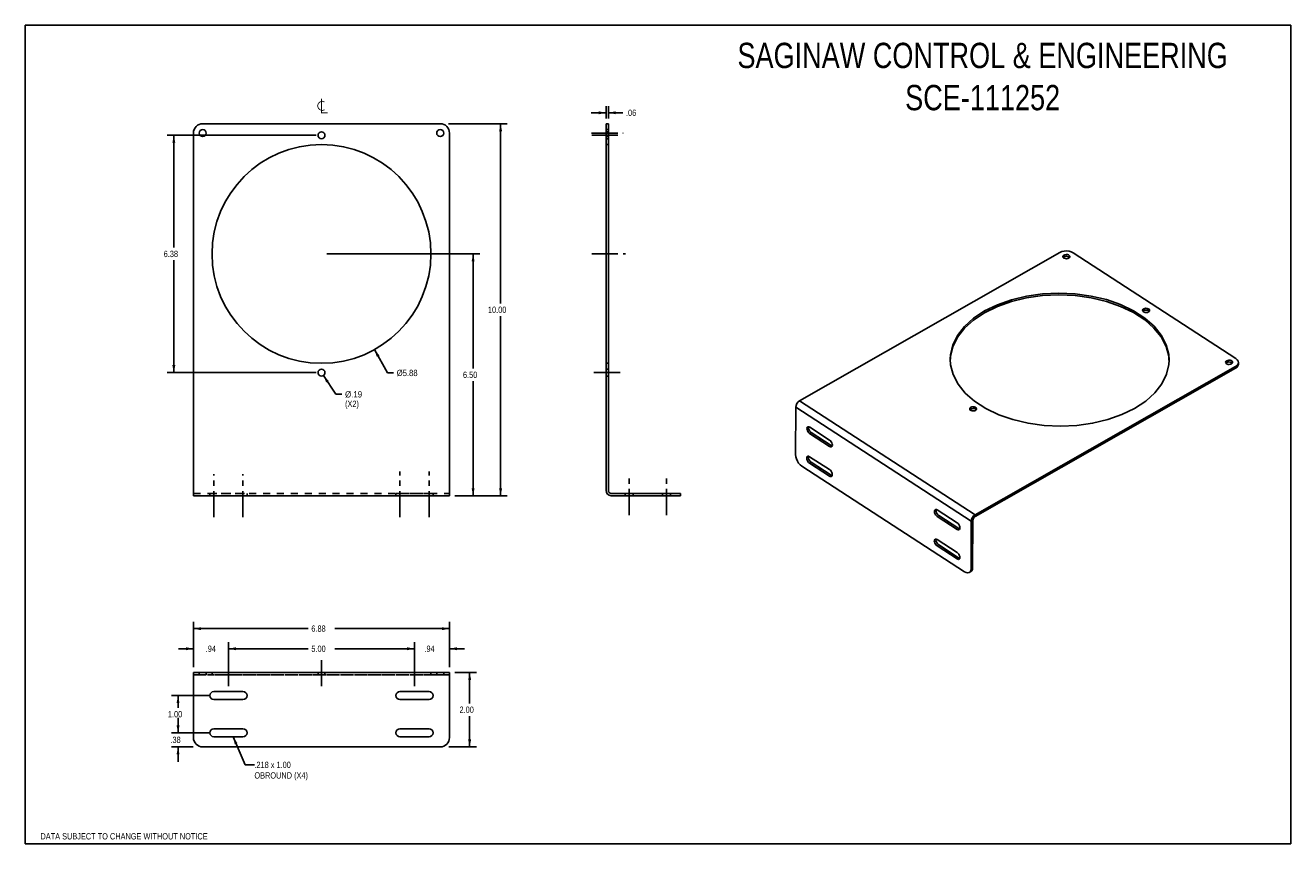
# Model space of a CAD drawing. Header units: inches. Extents: x 0 to 34, y 0 to 22.
import ezdxf
from ezdxf.enums import TextEntityAlignment as Align

# ---------------------------------------------------------------- set-up
doc = ezdxf.new("R2010")
doc.units = ezdxf.units.IN
doc.header["$LTSCALE"] = 1.87
doc.header["$MEASUREMENT"] = 0
doc.linetypes.add('CENTER', pattern=[0.6, 0.375, -0.075, 0.075, -0.075])
doc.linetypes.add('HIDDEN', pattern=[0.2, 0.1, -0.1])
doc.layers.get('0').update_dxf_attribs({"linetype": 'CONTINUOUS'})
doc.layers.add('DEFAULT_2', color=8, linetype='HIDDEN')
doc.styles.get("Standard").update_dxf_attribs({"font": 'txt', "width": 0.8})
doc.dimstyles.new('DIMSTYLE_1', dxfattribs={"dimtxt": 0.17, "dimasz": 0.2, "dimexe": 0.18, "dimexo": 0.0625, "dimgap": 0.09, "dimtad": 0, "dimtih": 1, "dimtoh": 1, "dimzin": 4, "dimdsep": 46, "dimtxsty": 'Standard', "dimblk": '_FILLED', "dimblk1": '_FILLED', "dimblk2": '_FILLED', "dimcen": 0.09, "dimadec": 0, "dimazin": 0, "dimtfac": 1, "dimtofl": 0, "dimtmove": 0, "dimatfit": 3, "dimldrblk": '_FILLED', "dimfxl": 0, "dimtolj": 1, "dimtzin": 4, "dimarcsym": 0})
doc.dimstyles.new('DIMSTYLE_2', dxfattribs={"dimtxt": 0.17, "dimasz": 0.2, "dimexe": 0.18, "dimexo": 0.0625, "dimgap": 0.09, "dimtad": 0, "dimtih": 1, "dimtoh": 1, "dimzin": 4, "dimdsep": 46, "dimtxsty": 'Standard', "dimblk": '_FILLED', "dimblk1": '_FILLED', "dimblk2": '_FILLED', "dimcen": 0.09, "dimadec": 0, "dimazin": 0, "dimtfac": 1, "dimtofl": 0, "dimtmove": 0, "dimatfit": 3, "dimldrblk": '_FILLED', "dimfxl": 0, "dimtolj": 1, "dimtzin": 4, "dimarcsym": 0})

# ---------------------------------------------------------------- blocks, each defined once
blk = doc.blocks.new('_FILLED')
at = {"color": 0, "linetype": 'ByBlock'}
blk.add_solid([(0, 0), (-1, 0.2), (-1, -0.2)], dxfattribs=at)
blk = doc.blocks.new('*D')
at = {"color": 2, "linetype": 'CONTINUOUS'}
for p, q in [((15.606, 19.494), (15.606, 19.828)), ((15.666, 19.494), (15.666, 19.828)), ((15.606, 19.648), (15.206, 19.648)), ((15.666, 19.648), (16.055, 19.648)), ((7.818, 19.044), (3.811, 19.044)), ((3.991, 19.044), (3.991, 16.024)), ((11.37, 19.354), (12.951, 19.354)), ((12.771, 19.354), (12.771, 14.524)), ((3.991, 12.664), (3.991, 15.684)), ((8.098, 15.854), (12.212, 15.854)), ((12.032, 15.854), (12.032, 12.774)), ((12.771, 9.354), (12.771, 14.184)), ((9.382, 13.282), (9.729, 12.655)), ((7.818, 12.664), (3.811, 12.664)), ((8.009, 12.586), (8.341, 12.08)), ((9.729, 12.655), (9.894, 12.655)), ((12.032, 9.354), (12.032, 12.434)), ((8.341, 12.08), (8.506, 12.08)), ((11.538, 9.354), (12.951, 9.354)), ((11.538, 9.354), (12.212, 9.354)), ((4.518, 4.742), (4.518, 5.961)), ((4.518, 5.781), (7.601, 5.781)), ((11.398, 5.781), (8.315, 5.781)), ((11.398, 4.742), (11.398, 5.961)), ((4.518, 5.241), (4.118, 5.241)), ((4.518, 4.789), (4.518, 5.421)), ((5.458, 4.231), (5.458, 5.421)), ((5.458, 4.231), (5.458, 5.421)), ((5.458, 5.241), (7.601, 5.241)), ((5.458, 5.241), (5.858, 5.241)), ((10.458, 5.241), (8.315, 5.241)), ((10.458, 5.241), (10.058, 5.241)), ((10.458, 4.231), (10.458, 5.421)), ((10.458, 4.231), (10.458, 5.421)), ((11.398, 4.742), (11.398, 5.421)), ((11.398, 5.241), (11.798, 5.241)), ((11.538, 4.602), (12.119, 4.602)), ((11.939, 4.602), (11.939, 3.772)), ((4.927, 3.982), (3.924, 3.982)), ((4.104, 3.982), (4.104, 3.652)), ((11.939, 2.602), (11.939, 3.432)), ((4.104, 2.982), (4.104, 3.382)), ((4.104, 2.982), (4.104, 3.312)), ((4.927, 2.982), (3.924, 2.982)), ((4.927, 2.982), (3.924, 2.982)), ((4.513, 2.602), (3.924, 2.602)), ((4.104, 2.602), (4.104, 2.202)), ((11.382, 2.602), (12.119, 2.602))]:
    blk.add_line(p, q, dxfattribs=at)
at = {"color": 2, "linetype": 'CONTINUOUS', "xscale": 0.2, "yscale": 0.2, "zscale": 0.2}
for p in [(15.606, 19.648), (11.398, 5.781), (4.518, 5.241), (10.458, 5.241), (10.458, 5.241)]:
    blk.add_blockref('_FILLED', p, dxfattribs=at)
for p, rotation in [((15.666, 19.648), 180), ((3.991, 19.044), 90), ((12.771, 19.354), 90), ((12.032, 15.854), 90), ((9.382, 13.282), 118.959948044), ((3.991, 12.664), 270), ((8.009, 12.586), 123.2153155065), ((12.032, 9.354), 270), ((12.771, 9.354), 270), ((4.518, 5.781), 180), ((5.458, 5.241), 180), ((5.458, 5.241), 180), ((11.398, 5.241), 180), ((11.939, 4.602), 90), ((4.104, 3.982), 90), ((4.104, 2.982), 270), ((4.104, 2.982), 270), ((11.939, 2.602), 270), ((4.104, 2.602), 90)]:
    blk.add_blockref('_FILLED', p, dxfattribs=dict(at, rotation=rotation))
at = {"color": 2, "linetype": 'CONTINUOUS'}
for s, width, p in [('.06', 0.8, (16.14, 19.563)), ('6.38', 0.8, (3.719, 15.769)), ('10.00', 0.8, (12.431, 14.269)), ('%%c5.88', 0.906667, (9.979, 12.57)), ('6.50', 0.8, (11.76, 12.519)), ('%%c.19', 0.933333, (8.591, 11.995)), ('(X2)', 0.8, (8.591, 11.74)), ('6.88', 0.8, (7.686, 5.696)), ('.94', 0.8, (4.848, 5.156)), ('5.00', 0.8, (7.686, 5.156)), ('.94', 0.8, (10.724, 5.156)), ('1.00', 0.8, (3.832, 3.397)), ('2.00', 0.8, (11.667, 3.517)), ('.38', 0.8, (3.9, 2.707))]:
    blk.add_text(s, height=0.17, dxfattribs=dict(at, width=width)).set_placement(p)

msp = doc.modelspace()

# ---------------------------------------------------------------- linework, layer by layer
at = {"color": 7, "linetype": 'CONTINUOUS'}
for p, q in [((0, 0), (0, 22)), ((0, 22), (34, 22)), ((34, 0), (34, 22)), ((15.666, 19.354), (15.606, 19.354)), ((15.666, 9.494), (15.666, 19.354)), ((27.907, 15.775), (27.888, 15.759)), ((27.907, 15.823), (27.907, 15.775)), ((28.056, 15.756), (28.05, 15.765)), ((25.777, 14.321), (25.777, 14.274)), ((30.05, 14.33), (30.031, 14.314)), ((30.051, 14.377), (30.05, 14.33)), ((30.199, 14.311), (30.193, 14.319)), ((32.281, 12.934), (32.261, 12.918)), ((32.281, 12.982), (32.281, 12.934)), ((32.429, 12.915), (32.423, 12.924)), ((32.595, 12.891), (32.595, 12.939)), ((25.519, 8.794), (32.516, 12.781)), ((32.516, 12.781), (32.516, 12.829)), ((25.405, 11.683), (25.386, 11.667)), ((25.405, 11.731), (25.405, 11.683)), ((25.553, 11.664), (25.548, 11.672)), ((21.075, 11.025), (21.119, 11.05)), ((21.655, 10.701), (21.119, 11.05)), ((21.343, 10.851), (21.387, 10.875)), ((21.611, 10.676), (21.655, 10.701)), ((21.071, 10.231), (21.115, 10.256)), ((21.651, 9.908), (21.115, 10.256)), ((21.339, 10.057), (21.383, 10.082)), ((21.607, 9.883), (21.651, 9.908)), ((15.746, 9.414), (17.606, 9.414)), ((17.606, 9.414), (17.606, 9.354)), ((25.52, 8.842), (25.519, 8.794)), ((24.502, 8.798), (24.546, 8.823)), ((25.082, 8.475), (24.546, 8.823)), ((24.77, 8.624), (24.814, 8.649)), ((25.417, 8.673), (25.461, 8.698)), ((25.461, 8.698), (25.454, 7.42)), ((25.038, 8.45), (25.082, 8.475)), ((24.498, 8.005), (24.542, 8.03)), ((25.078, 7.681), (24.542, 8.03)), ((24.766, 7.831), (24.81, 7.855)), ((25.034, 7.656), (25.078, 7.681)), ((25.407, 7.314), (25.363, 7.289)), ((25.454, 7.42), (25.411, 7.395)), ((0, 0), (34, 0))]:
    msp.add_line(p, q, dxfattribs=at)
at = {"color": 3, "linetype": 'CONTINUOUS'}
for p, q in [((4.518, 19.104), (4.518, 9.354)), ((11.148, 19.354), (4.768, 19.354)), ((11.398, 9.354), (11.398, 19.104)), ((15.606, 9.494), (15.606, 19.354)), ((27.8, 15.892), (20.804, 11.906)), ((32.527, 13.044), (28.154, 15.885)), ((25.52, 8.842), (32.516, 12.829)), ((20.804, 11.906), (25.52, 8.842)), ((20.701, 11.736), (20.695, 10.459)), ((20.701, 11.736), (25.417, 8.673)), ((21.611, 10.676), (21.075, 11.025)), ((21.076, 11.198), (21.612, 10.849)), ((21.607, 9.883), (21.071, 10.231)), ((21.072, 10.404), (21.608, 10.056)), ((20.865, 10.149), (25.238, 7.308)), ((4.518, 9.354), (11.398, 9.354)), ((15.746, 9.354), (17.606, 9.354)), ((24.503, 8.971), (25.039, 8.623)), ((25.038, 8.45), (24.502, 8.798)), ((25.417, 8.673), (25.411, 7.395)), ((24.499, 8.178), (25.035, 7.829)), ((25.034, 7.656), (24.498, 8.005)), ((25.363, 7.289), (25.387, 7.311)), ((4.518, 4.602), (4.518, 2.852)), ((4.518, 4.602), (11.398, 4.602)), ((11.398, 4.602), (11.398, 2.852)), ((5.067, 4.091), (5.849, 4.091)), ((10.067, 4.091), (10.849, 4.091)), ((5.849, 3.873), (5.067, 3.873)), ((10.849, 3.873), (10.067, 3.873)), ((5.067, 3.091), (5.849, 3.091)), ((10.067, 3.091), (10.849, 3.091)), ((5.849, 2.873), (5.067, 2.873)), ((10.849, 2.873), (10.067, 2.873)), ((4.768, 2.602), (11.148, 2.602))]:
    msp.add_line(p, q, dxfattribs=at)
at = {"color": 2, "linetype": 'CENTER'}
for p, q in [((15.217, 19.104), (16.065, 19.104)), ((15.223, 19.044), (16.061, 19.044)), ((15.223, 15.854), (16.124, 15.854)), ((15.278, 12.664), (16.069, 12.664)), ((5.067, 8.778), (5.067, 9.938)), ((5.849, 8.778), (5.849, 9.938)), ((10.067, 8.778), (10.067, 10.002)), ((10.849, 8.778), (10.849, 10.002)), ((16.226, 8.834), (16.226, 9.889)), ((17.226, 8.834), (17.226, 9.889)), ((7.958, 4.933), (7.958, 4.199))]:
    msp.add_line(p, q, dxfattribs=at)
at = {"linetype": 'HIDDEN'}
for p, q in [((15.606, 19.198), (15.606, 18.951)), ((15.606, 18.794), (15.606, 12.914)), ((15.606, 12.758), (15.606, 12.571)), ((4.958, 9.354), (5.958, 9.354)), ((9.958, 9.354), (10.958, 9.354)), ((16.117, 9.354), (16.335, 9.354)), ((17.117, 9.354), (17.335, 9.354)), ((4.862, 4.602), (4.674, 4.602)), ((10.898, 4.602), (5.018, 4.602)), ((11.242, 4.602), (11.054, 4.602))]:
    msp.add_line(p, q, dxfattribs=at)
at = {"color": 8, "linetype": 'HIDDEN'}
for p, q in [((15.666, 19.198), (15.606, 19.198)), ((15.666, 19.138), (15.606, 19.138)), ((15.666, 19.198), (15.666, 18.951)), ((15.666, 19.011), (15.606, 19.011)), ((15.666, 18.951), (15.606, 18.951)), ((15.666, 18.794), (15.606, 18.794)), ((15.666, 18.794), (15.666, 12.914)), ((15.666, 12.914), (15.606, 12.914)), ((15.666, 12.758), (15.606, 12.758)), ((15.666, 12.758), (15.666, 12.571)), ((15.666, 12.571), (15.606, 12.571)), ((4.958, 9.414), (5.958, 9.414)), ((4.958, 9.414), (4.958, 9.354)), ((5.958, 9.414), (5.958, 9.354)), ((9.958, 9.414), (10.958, 9.414)), ((9.958, 9.414), (9.958, 9.354)), ((10.958, 9.414), (10.958, 9.354)), ((16.117, 9.414), (16.335, 9.414)), ((16.117, 9.414), (16.117, 9.354)), ((16.335, 9.414), (16.335, 9.354)), ((17.117, 9.414), (17.335, 9.414)), ((17.117, 9.414), (17.117, 9.354)), ((17.335, 9.414), (17.335, 9.354)), ((4.674, 4.602), (4.674, 4.542)), ((4.862, 4.542), (4.674, 4.542)), ((4.862, 4.602), (4.862, 4.542)), ((5.018, 4.602), (5.018, 4.542)), ((10.898, 4.542), (5.018, 4.542)), ((7.865, 4.602), (7.865, 4.542)), ((8.052, 4.602), (8.052, 4.542)), ((10.898, 4.602), (10.898, 4.542)), ((11.054, 4.602), (11.054, 4.542)), ((11.242, 4.542), (11.054, 4.542)), ((11.242, 4.602), (11.242, 4.542))]:
    msp.add_line(p, q, dxfattribs=at)
at = {"color": 2, "linetype": 'CONTINUOUS'}
for p, q in [((5.585, 2.873), (5.906, 2.119)), ((5.906, 2.119), (6.156, 2.119))]:
    msp.add_line(p, q, dxfattribs=at)
at = {"color": 2, "linetype": 'CONTINUOUS', "const_width": 0.022}
for points in [[(8.04, 19.938), (7.978, 19.959), (7.915, 19.938), (7.874, 19.896), (7.853, 19.834), (7.874, 19.771), (7.915, 19.73), (7.978, 19.709), (8.04, 19.73)], [(7.957, 20.032), (7.957, 19.646), (8.124, 19.646)]]:
    msp.add_lwpolyline(points, dxfattribs=at)
at = {"color": 3, "linetype": 'CONTINUOUS'}
for points in [[(28.154, 15.885), (28.103, 15.91), (28.044, 15.927), (27.979, 15.933), (27.914, 15.929), (27.853, 15.915), (27.8, 15.892)], [(27.907, 15.823), (27.888, 15.807), (27.879, 15.788), (27.878, 15.782)], [(27.878, 15.782), (27.881, 15.768), (27.893, 15.75), (27.916, 15.736), (27.945, 15.727), (27.977, 15.724), (28.009, 15.729), (28.036, 15.739)], [(28.065, 15.781), (28.063, 15.794), (28.05, 15.812), (28.028, 15.827), (27.999, 15.836), (27.966, 15.838), (27.935, 15.834), (27.907, 15.823)], [(28.036, 15.739), (28.055, 15.755), (28.065, 15.774), (28.065, 15.781)], [(30.732, 12.997), (30.722, 13.15), (30.654, 13.414), (30.521, 13.669), (30.328, 13.91), (30.077, 14.131), (29.776, 14.326), (29.431, 14.493), (29.048, 14.626), (28.638, 14.723), (28.209, 14.782), (27.771, 14.802), (27.333, 14.781), (26.905, 14.721), (26.497, 14.623), (26.118, 14.489), (25.777, 14.321)], [(25.777, 14.321), (25.48, 14.125), (25.235, 13.904), (25.048, 13.663), (24.921, 13.407), (24.859, 13.142), (24.852, 13.027)], [(30.051, 14.377), (30.031, 14.362), (30.022, 14.343), (30.021, 14.336)], [(30.021, 14.336), (30.024, 14.323), (30.037, 14.305), (30.059, 14.29), (30.088, 14.281), (30.12, 14.279), (30.152, 14.283), (30.179, 14.294)], [(30.208, 14.335), (30.206, 14.348), (30.193, 14.367), (30.171, 14.381), (30.142, 14.39), (30.109, 14.393), (30.078, 14.388), (30.051, 14.377)], [(30.179, 14.294), (30.198, 14.31), (30.208, 14.329), (30.208, 14.335)], [(24.852, 13.027), (24.862, 12.875), (24.931, 12.611), (25.063, 12.355), (25.257, 12.115), (25.507, 11.894), (25.808, 11.698), (26.154, 11.532), (26.536, 11.399), (26.946, 11.301), (27.375, 11.242), (27.814, 11.223), (28.251, 11.244), (28.679, 11.304), (29.087, 11.402), (29.466, 11.536), (29.807, 11.703)], [(29.807, 11.703), (30.104, 11.9), (30.349, 12.121), (30.537, 12.362), (30.663, 12.618), (30.725, 12.882), (30.732, 12.997)], [(32.281, 12.982), (32.261, 12.966), (32.252, 12.947), (32.251, 12.941)], [(32.251, 12.941), (32.254, 12.927), (32.267, 12.909), (32.289, 12.895), (32.318, 12.886), (32.35, 12.883), (32.382, 12.888), (32.409, 12.898)], [(32.439, 12.94), (32.436, 12.953), (32.423, 12.971), (32.401, 12.986), (32.372, 12.995), (32.34, 12.997), (32.308, 12.993), (32.281, 12.982)], [(32.409, 12.898), (32.429, 12.914), (32.438, 12.933), (32.439, 12.94)], [(32.595, 12.939), (32.588, 12.974), (32.565, 13.011), (32.527, 13.044)], [(32.585, 12.896), (32.595, 12.935), (32.595, 12.939)], [(32.516, 12.829), (32.558, 12.859), (32.585, 12.896)], [(20.804, 11.906), (20.764, 11.875), (20.731, 11.832), (20.709, 11.783), (20.701, 11.736)], [(25.405, 11.731), (25.386, 11.715), (25.377, 11.696), (25.376, 11.689)], [(25.376, 11.689), (25.379, 11.676), (25.391, 11.658), (25.414, 11.643), (25.443, 11.634), (25.475, 11.632), (25.507, 11.636), (25.534, 11.647)], [(25.563, 11.688), (25.561, 11.702), (25.548, 11.72), (25.526, 11.734), (25.497, 11.743), (25.464, 11.746), (25.433, 11.741), (25.405, 11.731)], [(25.534, 11.647), (25.553, 11.663), (25.562, 11.682), (25.563, 11.688)], [(21.021, 11.206), (21.015, 11.201), (21.005, 11.184), (21.001, 11.16), (21.004, 11.131), (21.015, 11.1), (21.031, 11.07), (21.052, 11.044), (21.075, 11.025)], [(21.076, 11.198), (21.053, 11.208), (21.032, 11.21), (21.021, 11.206)], [(21.611, 10.676), (21.634, 10.666), (21.655, 10.664), (21.665, 10.668)], [(21.665, 10.668), (21.672, 10.673), (21.682, 10.69), (21.686, 10.714), (21.683, 10.743), (21.672, 10.774), (21.656, 10.804), (21.635, 10.83), (21.612, 10.849)], [(20.695, 10.459), (20.7, 10.404), (20.717, 10.345), (20.744, 10.286), (20.779, 10.232), (20.821, 10.185), (20.865, 10.149)], [(21.017, 10.412), (21.011, 10.408), (21, 10.391), (20.997, 10.366), (21, 10.337), (21.011, 10.306), (21.027, 10.276), (21.048, 10.25), (21.071, 10.231)], [(21.072, 10.404), (21.049, 10.415), (21.028, 10.416), (21.017, 10.412)], [(21.607, 9.883), (21.63, 9.872), (21.651, 9.871), (21.661, 9.875)], [(21.661, 9.875), (21.668, 9.879), (21.678, 9.897), (21.682, 9.921), (21.679, 9.95), (21.668, 9.981), (21.652, 10.011), (21.631, 10.037), (21.608, 10.056)], [(24.449, 8.979), (24.443, 8.975), (24.432, 8.957), (24.428, 8.933), (24.432, 8.904), (24.442, 8.873), (24.459, 8.843), (24.479, 8.817), (24.502, 8.798)], [(24.503, 8.971), (24.48, 8.982), (24.459, 8.983), (24.449, 8.979)], [(25.52, 8.842), (25.481, 8.811), (25.447, 8.768), (25.425, 8.72), (25.417, 8.673)], [(25.093, 8.442), (25.099, 8.446), (25.11, 8.463), (25.114, 8.488), (25.11, 8.517), (25.1, 8.548), (25.083, 8.578), (25.062, 8.604), (25.039, 8.623)], [(24.445, 8.186), (24.439, 8.181), (24.428, 8.164), (24.424, 8.14), (24.428, 8.111), (24.438, 8.08), (24.455, 8.05), (24.475, 8.024), (24.498, 8.005)], [(24.499, 8.178), (24.476, 8.188), (24.455, 8.19), (24.445, 8.186)], [(25.038, 8.45), (25.062, 8.439), (25.082, 8.438), (25.093, 8.442)], [(25.089, 7.648), (25.095, 7.653), (25.106, 7.67), (25.11, 7.694), (25.106, 7.723), (25.096, 7.754), (25.079, 7.784), (25.058, 7.81), (25.035, 7.829)], [(25.034, 7.656), (25.058, 7.646), (25.078, 7.644), (25.089, 7.648)], [(25.238, 7.308), (25.283, 7.286), (25.324, 7.279), (25.36, 7.288), (25.363, 7.289)], [(25.387, 7.311), (25.405, 7.348), (25.411, 7.395)]]:
    msp.add_lwpolyline(points, dxfattribs=at)
at = {"color": 7, "linetype": 'CONTINUOUS'}
for points in [[(28.05, 15.765), (28.028, 15.779), (27.998, 15.788), (27.966, 15.79), (27.934, 15.786), (27.907, 15.775)], [(30.729, 12.997), (30.722, 13.102), (30.653, 13.366), (30.521, 13.622), (30.327, 13.862), (30.077, 14.083), (29.776, 14.279), (29.43, 14.445), (29.048, 14.578), (28.638, 14.676), (28.209, 14.735), (27.771, 14.754), (27.333, 14.733), (26.905, 14.673), (26.497, 14.575), (26.118, 14.441), (25.777, 14.274)], [(30.193, 14.319), (30.17, 14.334), (30.141, 14.343), (30.109, 14.345), (30.078, 14.34), (30.05, 14.33)], [(25.777, 14.274), (25.48, 14.077), (25.235, 13.856), (25.047, 13.615), (24.921, 13.359), (24.859, 13.095), (24.855, 13.027)], [(32.423, 12.924), (32.401, 12.938), (32.372, 12.947), (32.34, 12.949), (32.308, 12.945), (32.281, 12.934)], [(32.595, 12.891), (32.595, 12.887), (32.584, 12.848), (32.558, 12.812), (32.516, 12.781)], [(25.548, 11.672), (25.525, 11.687), (25.496, 11.696), (25.464, 11.698), (25.432, 11.694), (25.405, 11.683)], [(21.048, 11.209), (21.044, 11.185), (21.048, 11.155), (21.058, 11.124), (21.075, 11.095), (21.096, 11.069), (21.119, 11.05)], [(21.655, 10.701), (21.678, 10.691), (21.682, 10.69)], [(21.044, 10.415), (21.04, 10.391), (21.044, 10.362), (21.054, 10.331), (21.071, 10.301), (21.092, 10.275), (21.115, 10.256)], [(21.651, 9.908), (21.674, 9.897), (21.678, 9.897)], [(24.476, 8.982), (24.472, 8.958), (24.475, 8.929), (24.486, 8.898), (24.502, 8.868), (24.523, 8.842), (24.546, 8.823)], [(25.519, 8.794), (25.497, 8.777), (25.478, 8.752), (25.465, 8.724), (25.461, 8.698)], [(24.472, 8.189), (24.468, 8.165), (24.471, 8.135), (24.482, 8.104), (24.498, 8.075), (24.519, 8.049), (24.542, 8.03)], [(25.082, 8.475), (25.105, 8.464), (25.11, 8.464)], [(25.078, 7.681), (25.101, 7.671), (25.106, 7.67)], [(25.454, 7.42), (25.448, 7.373), (25.431, 7.336), (25.407, 7.314)]]:
    msp.add_lwpolyline(points, dxfattribs=at)
at = {"color": 3, "linetype": 'CONTINUOUS'}
for centre, radius in [((4.768, 19.104), 0.0938), ((7.958, 19.044), 0.0935), ((11.148, 19.104), 0.0938), ((7.958, 15.854), 2.94), ((7.958, 12.664), 0.0935)]:
    msp.add_circle(centre, radius, dxfattribs=at)
for centre, radius, start, end in [((4.768, 19.104), 0.25, 90, 180), ((11.148, 19.104), 0.25, 0, 90), ((15.746, 9.494), 0.14, 180, 270), ((5.067, 3.982), 0.109, 90, 270), ((5.849, 3.982), 0.109, 270, 90), ((10.067, 3.982), 0.109, 90, 270), ((10.849, 3.982), 0.109, 270, 90), ((5.067, 2.982), 0.109, 90, 270), ((5.849, 2.982), 0.109, 270, 90), ((10.067, 2.982), 0.109, 90, 270), ((10.849, 2.982), 0.109, 270, 90), ((4.768, 2.852), 0.25, 180, 270), ((11.148, 2.852), 0.25, 270, 360)]:
    msp.add_arc(centre, radius, start, end, dxfattribs=at)
at = {"color": 7, "linetype": 'CONTINUOUS'}
msp.add_arc((15.746, 9.494), 0.08, 180, 270, dxfattribs=at)
at = {"color": 2, "linetype": 'CONTINUOUS'}
msp.add_solid([(5.7, 2.704), (5.585, 2.873), (5.626, 2.673)], dxfattribs=at)
at = {"layer": 'DEFAULT_2', "color": 8, "linetype": 'HIDDEN'}
for p, q in [((4.518, 9.414), (11.398, 9.414)), ((4.518, 4.542), (11.398, 4.542))]:
    msp.add_line(p, q, dxfattribs=at)

# ---------------------------------------------------------------- texts
at = {"color": 2, "linetype": 'CONTINUOUS', "width": 0.8}
msp.add_text('DATA SUBJECT TO CHANGE WITHOUT NOTICE', height=0.17, dxfattribs=at).set_placement((2.653, 0.114), align=Align.CENTER)
at = {"color": 2, "linetype": 'CONTINUOUS'}
for s, insert, char_height, width, attachment_point in [('SAGINAW CONTROL & ENGINEERING\\PSCE-111252', (25.723, 21.53), 0.68, 15.776, 2), ('.218 x 1.00\\POBROUND (X4)', (6.156, 2.204), 0.17, 1.632, 1)]:
    msp.add_mtext(s, dxfattribs=dict(at, insert=insert, char_height=char_height, width=width, attachment_point=attachment_point))

# ---------------------------------------------------------------- dimensions: what is measured, and where the dimension line sits
dim = msp.add_linear_dim(base=(15.666, 19.648), p1=(15.606, 19.828), p2=(15.666, 19.828), dimstyle='DIMSTYLE_1', dxfattribs=at)
dim.commit()
dim.dimension.update_dxf_attribs({"geometry": '*D', "text_midpoint": (16.344, 19.648), "dimtype": 160})
for base, p1, p2, angle, middle in [((4.518, 5.781), (11.398, 4.742), (4.518, 4.742), 180, (7.958, 5.781)), ((11.939, 2.602), (11.538, 4.602), (11.382, 2.602), 270, (11.939, 3.602)), ((12.771, 9.354), (11.37, 19.354), (11.538, 9.354), 270, (12.771, 14.354)), ((3.991, 12.664), (7.818, 19.044), (7.818, 12.664), 270, (3.991, 15.854)), ((12.032, 15.854), (11.538, 9.354), (8.098, 15.854), 90, (12.032, 12.604)), ((5.458, 5.241), (10.458, 4.231), (5.458, 4.231), 180, (7.958, 5.241)), ((4.104, 2.982), (4.927, 3.982), (4.927, 2.982), 270, (4.104, 3.482)), ((4.104, 2.982), (4.513, 2.602), (4.927, 2.982), 90, (4.104, 2.792)), ((4.518, 5.241), (5.458, 4.231), (4.518, 4.789), 180, (5.052, 5.241)), ((10.458, 5.241), (11.398, 4.742), (10.458, 4.231), 180, (10.928, 5.241))]:
    dim = msp.add_linear_dim(base=base, p1=p1, p2=p2, angle=angle, dimstyle='DIMSTYLE_1', dxfattribs=at)
    dim.commit()
    dim.dimension.update_dxf_attribs({"geometry": '*D', "text_midpoint": middle, "dimtype": 160})
dim = msp.add_diameter_dim_2p(p1=(8.009, 12.586), p2=(7.907, 12.743), text='<>\\P(X2)', dimstyle='DIMSTYLE_2', dxfattribs=at)
dim.commit()
dim.dimension.update_dxf_attribs({"geometry": '*D', "text_midpoint": (8.908, 11.953), "dimtype": 163})
dim = msp.add_diameter_dim_2p(p1=(9.382, 13.282), p2=(6.534, 18.427), dimstyle='DIMSTYLE_2', dxfattribs=at)
dim.commit()
dim.dimension.update_dxf_attribs({"geometry": '*D', "text_midpoint": (10.364, 12.655), "dimtype": 163})

doc.saveas('drawing.dxf')
